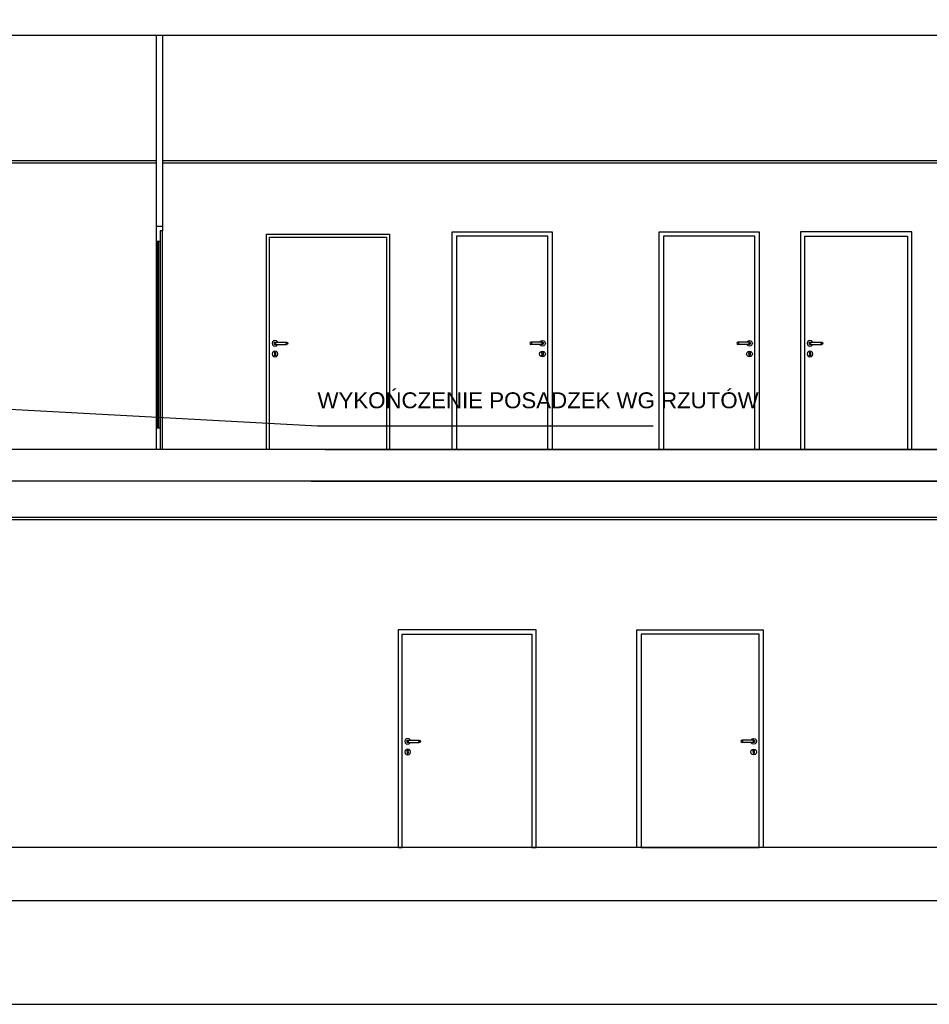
# Model space of a CAD drawing. Header units: millimetres. Extents: x -175445 to -20415, y -559200 to 231527.
# Tile 33 of 256: x -109384 to -100815, y -315450 to -306171. Entities that reach past the tile are written whole.
import ezdxf

# ---------------------------------------------------------------- set-up
doc = ezdxf.new("R2010")
doc.units = ezdxf.units.MM
doc.header["$MEASUREMENT"] = 0
for name, color, linetype in [('Etykieta', 7, 'Continuous'), ('Linia', 7, 'Continuous'), ('Polilinia', 7, 'Continuous'), ('Tekst', 7, 'Continuous'), ('Wymiary', 63, 'Continuous')]:
    doc.layers.add(name, color=color, linetype=linetype)
doc.styles.add('Arial', font='txt')
doc.dimstyles.new('GENERATED_STYLE__1', dxfattribs={"dimtxt": 150, "dimasz": 152, "dimexe": 0.18, "dimexo": 0, "dimgap": 0.09, "dimtad": 1, "dimtih": 1, "dimtoh": 1, "dimlfac": 0.1, "dimzin": 0, "dimdsep": 46, "dimtxsty": 'Arial', "dimblk": 'ARROWHEAD_11', "dimblk1": 'ARROWHEAD_11', "dimblk2": 'ARROWHEAD_11', "dimcen": 0.09, "dimclrd": 114, "dimclre": 114, "dimclrt": 114, "dimazin": 0, "dimtfac": 1, "dimtdec": 4, "dimtmove": 0, "dimatfit": 3, "dimfxl": 1, "dimtolj": 1, "dimtzin": 0, "dimarcsym": 0})
doc.dimstyles.new('GENERATED_STYLE__2', dxfattribs={"dimtxt": 150, "dimasz": 152, "dimexe": 0.18, "dimexo": 0, "dimgap": 0.09, "dimtad": 1, "dimlfac": 0.1, "dimzin": 0, "dimdsep": 46, "dimtxsty": 'Arial', "dimblk": 'ARROWHEAD_11', "dimblk1": 'ARROWHEAD_11', "dimblk2": 'ARROWHEAD_11', "dimcen": 0.09, "dimclrd": 114, "dimclre": 114, "dimclrt": 114, "dimazin": 0, "dimtfac": 1, "dimtdec": 4, "dimtmove": 0, "dimatfit": 3, "dimfxl": 1, "dimtolj": 1, "dimtzin": 0, "dimarcsym": 0})

# ---------------------------------------------------------------- blocks, each defined once
blk = doc.blocks.new('ARROWHEAD_11')
at = {"color": 0, "linetype": 'Continuous', "lineweight": 0}
blk.add_line((0, 0), (-1, 0), dxfattribs=at)
at = {"color": 0, "linetype": 'Continuous', "lineweight": 0, "const_width": 0.25, "flags": 128}
blk.add_lwpolyline([(-0.125, 0, 1), (0.125, 0, 1)], format="xyb", close=True, dxfattribs=at)
blk = doc.blocks.new('*D4111')
at = {"layer": 'Defpoints', "color": 0}
for p in [(-122391.3, -310521.2), (-106638.9, -310521.2), (-123079.4, -313971.2)]:
    blk.add_point(p, dxfattribs=at)
at = {"layer": 'Wymiary', "color": 114, "lineweight": -2}
for p, q in [((-106638.9, -310521.2), (-122391.5, -310521.2)), ((-122391.3, -310673.2), (-122391.3, -312048.9)), ((-122391.3, -313819.2), (-122391.3, -312671.2)), ((-123079.4, -313971.2), (-122391.2, -313971.2))]:
    blk.add_line(p, q, dxfattribs=at)
at = {"layer": 'Wymiary', "color": 114, "lineweight": -2, "xscale": 152, "yscale": 152, "zscale": 152}
for p, rotation in [((-122391.3, -310521.2), 90), ((-122391.3, -313971.2), 270)]:
    blk.add_blockref('ARROWHEAD_11', p, dxfattribs=dict(at, rotation=rotation))
at = {"layer": 'Wymiary', "color": 114, "lineweight": 13, "insert": (-122391.3, -312360.1), "char_height": 150, "attachment_point": 5, "rotation": 90, "style": 'Arial'}
blk.add_mtext('\\A1;345.00', dxfattribs=at)
blk = doc.blocks.new('*D4112')
at = {"layer": 'Defpoints', "color": 0}
for p in [(-122237.9, -310221.2), (-106507.1, -310221.2), (-106638.9, -310521.2)]:
    blk.add_point(p, dxfattribs=at)
at = {"layer": 'Wymiary', "color": 114, "lineweight": -2}
for p, q in [((-122237.9, -310069.2), (-122237.9, -309917.2)), ((-106507.1, -310221.2), (-122238.1, -310221.2)), ((-122237.9, -310521.2), (-122237.9, -310221.2)), ((-106638.9, -310521.2), (-122238.1, -310521.2)), ((-122237.9, -310673.2), (-122314.6, -310825.2))]:
    blk.add_line(p, q, dxfattribs=at)
at = {"layer": 'Wymiary', "color": 114, "lineweight": -2, "xscale": 152, "yscale": 152, "zscale": 152}
for p, rotation in [((-122237.9, -310221.2), 270), ((-122237.9, -310521.2), 90)]:
    blk.add_blockref('ARROWHEAD_11', p, dxfattribs=dict(at, rotation=rotation))
at = {"layer": 'Wymiary', "color": 114, "lineweight": 13, "insert": (-122314.6, -310902), "char_height": 150, "attachment_point": 5, "rotation": 90, "style": 'Arial'}
blk.add_mtext('\\A1;30.00', dxfattribs=at)
blk = doc.blocks.new('*D4113')
at = {"layer": 'Defpoints', "color": 0}
for p in [(-122391.3, -306321.2), (-99569, -306321.2), (-106507.1, -310221.2)]:
    blk.add_point(p, dxfattribs=at)
at = {"layer": 'Wymiary', "color": 114, "lineweight": -2}
for p, q in [((-99569, -306321.2), (-122391.5, -306321.2)), ((-122391.3, -306473.2), (-122391.3, -308073.9)), ((-122391.3, -310069.2), (-122391.3, -308696.2)), ((-106507.1, -310221.2), (-122391.5, -310221.2))]:
    blk.add_line(p, q, dxfattribs=at)
at = {"layer": 'Wymiary', "color": 114, "lineweight": -2, "xscale": 152, "yscale": 152, "zscale": 152}
for p, rotation in [((-122391.3, -306321.2), 90), ((-122391.3, -310221.2), 270)]:
    blk.add_blockref('ARROWHEAD_11', p, dxfattribs=dict(at, rotation=rotation))
at = {"layer": 'Wymiary', "color": 114, "lineweight": 13, "insert": (-122391.3, -308385.1), "char_height": 150, "attachment_point": 5, "rotation": 90, "style": 'Arial'}
blk.add_mtext('\\A1;390.00', dxfattribs=at)
blk = doc.blocks.new('*D4114')
at = {"layer": 'Defpoints', "color": 0}
for p in [(-122237.9, -306021.2), (-99569, -306021.2), (-99569, -306321.2)]:
    blk.add_point(p, dxfattribs=at)
at = {"layer": 'Wymiary', "color": 114, "lineweight": -2}
for p, q in [((-122237.9, -305869.2), (-122237.9, -305717.2)), ((-99569, -306021.2), (-122238.1, -306021.2)), ((-122237.9, -306321.2), (-122237.9, -306021.2)), ((-99569, -306321.2), (-122238.1, -306321.2)), ((-122237.9, -306473.2), (-122314.6, -306625.2))]:
    blk.add_line(p, q, dxfattribs=at)
at = {"layer": 'Wymiary', "color": 114, "lineweight": -2, "xscale": 152, "yscale": 152, "zscale": 152}
for p, rotation in [((-122237.9, -306021.2), 270), ((-122237.9, -306321.2), 90)]:
    blk.add_blockref('ARROWHEAD_11', p, dxfattribs=dict(at, rotation=rotation))
at = {"layer": 'Wymiary', "color": 114, "lineweight": 13, "insert": (-122314.6, -306702), "char_height": 150, "attachment_point": 5, "rotation": 90, "style": 'Arial'}
blk.add_mtext('\\A1;30.00', dxfattribs=at)
blk = doc.blocks.new('*D4123')
at = {"layer": 'Defpoints', "color": 0}
for p in [(-106638.9, -310521.2), (-69589.5, -310521.2), (-67624.2, -313971.2)]:
    blk.add_point(p, dxfattribs=at)
at = {"layer": 'Wymiary', "color": 114, "lineweight": -2}
for p, q in [((-106638.9, -310521.2), (-69589.4, -310521.2)), ((-69589.5, -310673.2), (-69589.5, -312048.9)), ((-69589.5, -313819.2), (-69589.5, -312671.2)), ((-67624.2, -313971.2), (-69589.7, -313971.2))]:
    blk.add_line(p, q, dxfattribs=at)
at = {"layer": 'Wymiary', "color": 114, "lineweight": -2, "xscale": 152, "yscale": 152, "zscale": 152}
for p, rotation in [((-69589.5, -310521.2), 90), ((-69589.5, -313971.2), 270)]:
    blk.add_blockref('ARROWHEAD_11', p, dxfattribs=dict(at, rotation=rotation))
at = {"layer": 'Wymiary', "color": 114, "lineweight": 13, "insert": (-69589.5, -312360.1), "char_height": 150, "attachment_point": 5, "rotation": 90, "style": 'Arial'}
blk.add_mtext('\\A1;345.00', dxfattribs=at)
blk = doc.blocks.new('*D4124')
at = {"layer": 'Defpoints', "color": 0}
for p in [(-106507.1, -310221.2), (-69436.1, -310221.2), (-106638.9, -310521.2)]:
    blk.add_point(p, dxfattribs=at)
at = {"layer": 'Wymiary', "color": 114, "lineweight": -2}
for p, q in [((-69436.1, -310069.2), (-69436.1, -309917.2)), ((-106507.1, -310221.2), (-69435.9, -310221.2)), ((-69436.1, -310521.2), (-69436.1, -310221.2)), ((-106638.9, -310521.2), (-69435.9, -310521.2)), ((-69436.1, -310673.2), (-69512.8, -310825.2))]:
    blk.add_line(p, q, dxfattribs=at)
at = {"layer": 'Wymiary', "color": 114, "lineweight": -2, "xscale": 152, "yscale": 152, "zscale": 152}
for p, rotation in [((-69436.1, -310221.2), 270), ((-69436.1, -310521.2), 90)]:
    blk.add_blockref('ARROWHEAD_11', p, dxfattribs=dict(at, rotation=rotation))
at = {"layer": 'Wymiary', "color": 114, "lineweight": 13, "insert": (-69512.8, -310902), "char_height": 150, "attachment_point": 5, "rotation": 90, "style": 'Arial'}
blk.add_mtext('\\A1;30.00', dxfattribs=at)
blk = doc.blocks.new('*D4125')
at = {"layer": 'Defpoints', "color": 0}
for p in [(-99569, -306321.2), (-69589.5, -306321.2), (-106507.1, -310221.2)]:
    blk.add_point(p, dxfattribs=at)
at = {"layer": 'Wymiary', "color": 114, "lineweight": -2}
for p, q in [((-99569, -306321.2), (-69589.4, -306321.2)), ((-69589.5, -306473.2), (-69589.5, -308073.9)), ((-69589.5, -310069.2), (-69589.5, -308696.2)), ((-106507.1, -310221.2), (-69589.4, -310221.2))]:
    blk.add_line(p, q, dxfattribs=at)
at = {"layer": 'Wymiary', "color": 114, "lineweight": -2, "xscale": 152, "yscale": 152, "zscale": 152}
for p, rotation in [((-69589.5, -306321.2), 90), ((-69589.5, -310221.2), 270)]:
    blk.add_blockref('ARROWHEAD_11', p, dxfattribs=dict(at, rotation=rotation))
at = {"layer": 'Wymiary', "color": 114, "lineweight": 13, "insert": (-69589.5, -308385.1), "char_height": 150, "attachment_point": 5, "rotation": 90, "style": 'Arial'}
blk.add_mtext('\\A1;390.00', dxfattribs=at)
blk = doc.blocks.new('*D4137')
at = {"layer": 'Defpoints', "color": 0}
for p in [(-106507.1, -310221.2), (-82338.9, -310221.2), (-82035.4, -310881.2)]:
    blk.add_point(p, dxfattribs=at)
at = {"layer": 'Wymiary', "color": 114, "lineweight": -2}
for p, q in [((-82338.9, -310069.2), (-82338.9, -309917.2)), ((-106507.1, -310221.2), (-82338.7, -310221.2)), ((-82338.9, -310221.2), (-82338.9, -310297.9)), ((-82338.9, -310881.2), (-82338.9, -310804.6)), ((-82035.4, -310881.2), (-82339.1, -310881.2)), ((-82338.9, -311033.2), (-82338.9, -311185.2))]:
    blk.add_line(p, q, dxfattribs=at)
at = {"layer": 'Wymiary', "color": 114, "lineweight": -2, "xscale": 152, "yscale": 152, "zscale": 152}
for p, rotation in [((-82338.9, -310221.2), 270), ((-82338.9, -310881.2), 90)]:
    blk.add_blockref('ARROWHEAD_11', p, dxfattribs=dict(at, rotation=rotation))
at = {"layer": 'Wymiary', "color": 114, "lineweight": 13, "insert": (-82338.9, -310551.2), "char_height": 150, "attachment_point": 5, "rotation": 90, "style": 'Arial'}
blk.add_mtext('\\A1;66.00', dxfattribs=at)
blk = doc.blocks.new('*D4138')
at = {"layer": 'Defpoints', "color": 0}
for p in [(-82338.9, -307521.2), (-81799.8, -307521.2), (-106507.1, -310221.2)]:
    blk.add_point(p, dxfattribs=at)
at = {"layer": 'Wymiary', "color": 114, "lineweight": -2}
for p, q in [((-81799.8, -307521.2), (-82339.1, -307521.2)), ((-82338.9, -307673.2), (-82338.9, -308558.8)), ((-82338.9, -310069.2), (-82338.9, -309183.7)), ((-106507.1, -310221.2), (-82338.7, -310221.2))]:
    blk.add_line(p, q, dxfattribs=at)
at = {"layer": 'Wymiary', "color": 114, "lineweight": -2, "xscale": 152, "yscale": 152, "zscale": 152}
for p, rotation in [((-82338.9, -307521.2), 90), ((-82338.9, -310221.2), 270)]:
    blk.add_blockref('ARROWHEAD_11', p, dxfattribs=dict(at, rotation=rotation))
at = {"layer": 'Wymiary', "color": 114, "lineweight": 13, "insert": (-82338.9, -308871.2), "char_height": 150, "attachment_point": 5, "rotation": 90, "style": 'Arial'}
blk.add_mtext('\\A1;270.00', dxfattribs=at)

msp = doc.modelspace()

# ---------------------------------------------------------------- linework, layer by layer
at = {"layer": 'Linia'}
for p, q in [((-108098.875, -306321.225), (-121338.875, -306321.225)), ((-108098.875, -306321.225), (-108098.875, -308121.225)), ((-108038.875, -306321.225), (-108038.875, -308121.225)), ((-89368.87, -306321.225), (-108038.875, -306321.225)), ((-108038.875, -308121.225), (-108098.875, -308121.225)), ((-108038.875, -308121.225), (-108038.875, -308161.225)), ((-108058.875, -308161.225), (-108058.875, -308261.225)), ((-108038.875, -308161.225), (-108058.875, -308161.225)), ((-108038.875, -310221.225), (-108038.875, -308161.225)), ((-107058.87, -310221.225), (-107058.87, -308191.225)), ((-107058.87, -308191.225), (-105898.87, -308191.225)), ((-107028.87, -310221.225), (-107028.87, -308221.225)), ((-107028.87, -308221.225), (-105928.87, -308221.225)), ((-105928.87, -308221.225), (-105928.87, -310221.225)), ((-105898.87, -308191.225), (-105898.87, -310221.225)), ((-105308.87, -308211.225), (-105308.87, -308171.225)), ((-105308.87, -308171.225), (-104368.87, -308171.225)), ((-105308.87, -310221.225), (-105308.87, -308211.225)), ((-105268.87, -308211.225), (-105268.87, -310221.225)), ((-104408.87, -308211.225), (-105268.87, -308211.225)), ((-104408.87, -310221.225), (-104408.87, -308211.225)), ((-104368.87, -308171.225), (-104368.87, -308211.225)), ((-104368.87, -308211.225), (-104368.87, -310221.225)), ((-103358.87, -308211.225), (-103358.87, -308171.225)), ((-103358.87, -308171.225), (-102418.87, -308171.225)), ((-103358.87, -310221.225), (-103358.87, -308211.225)), ((-103318.87, -308211.225), (-103318.87, -310221.225)), ((-102458.87, -308211.225), (-103318.87, -308211.225)), ((-102458.87, -310221.225), (-102458.87, -308211.225)), ((-102418.87, -308171.225), (-102418.87, -308211.225)), ((-102418.87, -308211.225), (-102418.87, -310221.225)), ((-102028.87, -308171.225), (-102028.87, -308211.225)), ((-100978.87, -308171.225), (-102028.87, -308171.225)), ((-102028.87, -308211.225), (-102028.87, -310221.225)), ((-101988.87, -310221.225), (-101988.87, -308211.225)), ((-101988.87, -308211.225), (-101018.87, -308211.225)), ((-101018.87, -308211.225), (-101018.87, -310221.225)), ((-100978.87, -308211.225), (-100978.87, -308171.225)), ((-100978.87, -310221.225), (-100978.87, -308211.225)), ((-108098.875, -308261.225), (-108098.875, -310021.225)), ((-108058.875, -308261.225), (-108098.875, -308261.225)), ((-108084.875, -308261.225), (-108084.875, -310021.225)), ((-108072.875, -310021.225), (-108072.875, -308261.225)), ((-108058.875, -308261.225), (-108058.875, -310021.225)), ((-107002.253, -309207.725), (-107005.87, -309221.225)), ((-107005.87, -309221.225), (-107002.253, -309234.725)), ((-106992.37, -309197.843), (-107002.253, -309207.725)), ((-107002.253, -309234.725), (-106992.37, -309244.608)), ((-106978.87, -309194.225), (-106992.37, -309197.843)), ((-106992.37, -309244.608), (-106978.87, -309248.225)), ((-106985.941, -309214.154), (-106988.87, -309221.225)), ((-106988.87, -309221.225), (-106985.941, -309228.297)), ((-106984.389, -309214.154), (-106987.148, -309221.225)), ((-106987.148, -309221.225), (-106984.389, -309228.297)), ((-106978.87, -309211.225), (-106985.941, -309214.154)), ((-106985.941, -309228.297), (-106978.87, -309231.225)), ((-106979.575, -309214.154), (-106981.687, -309221.225)), ((-106981.687, -309221.225), (-106979.575, -309228.297)), ((-106965.37, -309197.843), (-106978.87, -309194.225)), ((-106978.87, -309211.225), (-106977.728, -309211.225)), ((-106978.87, -309231.225), (-106977.728, -309231.225)), ((-106978.87, -309248.225), (-106965.37, -309244.608)), ((-106977.728, -309211.225), (-106974.477, -309211.225)), ((-106977.728, -309231.225), (-106974.477, -309231.225)), ((-106974.477, -309211.225), (-106969.611, -309211.225)), ((-106974.477, -309231.225), (-106969.611, -309231.225)), ((-106972.37, -309214.154), (-106973.512, -309221.225)), ((-106973.512, -309221.225), (-106972.37, -309228.297)), ((-106969.611, -309211.225), (-106963.87, -309211.225)), ((-106969.611, -309231.225), (-106963.87, -309231.225)), ((-106955.488, -309207.725), (-106965.37, -309197.843)), ((-106965.37, -309244.608), (-106955.488, -309234.725)), ((-106963.87, -309211.225), (-106883.87, -309211.225)), ((-106963.87, -309231.225), (-106883.87, -309231.225)), ((-106954.55, -309211.225), (-106955.488, -309207.725)), ((-106955.488, -309234.725), (-106954.55, -309231.225)), ((-106883.87, -309211.225), (-106878.13, -309211.225)), ((-106883.87, -309231.225), (-106878.13, -309231.225)), ((-106878.13, -309211.225), (-106873.264, -309211.225)), ((-106878.13, -309231.225), (-106873.264, -309231.225)), ((-106875.371, -309214.154), (-106874.228, -309221.225)), ((-106874.228, -309221.225), (-106875.371, -309228.297)), ((-106873.264, -309211.225), (-106870.012, -309211.225)), ((-106873.264, -309231.225), (-106870.012, -309231.225)), ((-106870.012, -309211.225), (-106868.87, -309211.225)), ((-106870.012, -309231.225), (-106868.87, -309231.225)), ((-106868.87, -309211.225), (-106861.799, -309214.154)), ((-106861.799, -309228.297), (-106868.87, -309231.225)), ((-106868.166, -309214.154), (-106866.054, -309221.225)), ((-106866.054, -309221.225), (-106868.166, -309228.297)), ((-106863.351, -309214.154), (-106860.592, -309221.225)), ((-106860.592, -309221.225), (-106863.351, -309228.297)), ((-106861.799, -309214.154), (-106858.87, -309221.225)), ((-106858.87, -309221.225), (-106861.799, -309228.297)), ((-104575.941, -309214.154), (-104578.87, -309221.225)), ((-104578.87, -309221.225), (-104575.941, -309228.297)), ((-104574.389, -309214.154), (-104577.148, -309221.225)), ((-104577.148, -309221.225), (-104574.389, -309228.297)), ((-104568.87, -309211.225), (-104575.941, -309214.154)), ((-104575.941, -309228.297), (-104568.87, -309231.225)), ((-104569.575, -309214.154), (-104571.687, -309221.225)), ((-104571.687, -309221.225), (-104569.575, -309228.297)), ((-104567.728, -309211.225), (-104568.87, -309211.225)), ((-104567.728, -309231.225), (-104568.87, -309231.225)), ((-104564.477, -309211.225), (-104567.728, -309211.225)), ((-104564.477, -309231.225), (-104567.728, -309231.225)), ((-104559.611, -309211.225), (-104564.477, -309211.225)), ((-104559.611, -309231.225), (-104564.477, -309231.225)), ((-104562.37, -309214.154), (-104563.512, -309221.225)), ((-104563.512, -309221.225), (-104562.37, -309228.297)), ((-104553.87, -309211.225), (-104559.611, -309211.225)), ((-104553.87, -309231.225), (-104559.611, -309231.225)), ((-104473.87, -309211.225), (-104553.87, -309211.225)), ((-104473.87, -309231.225), (-104553.87, -309231.225)), ((-104483.191, -309211.225), (-104482.253, -309207.725)), ((-104482.253, -309234.725), (-104483.191, -309231.225)), ((-104482.253, -309207.725), (-104472.37, -309197.843)), ((-104472.37, -309244.608), (-104482.253, -309234.725)), ((-104468.13, -309211.225), (-104473.87, -309211.225)), ((-104468.13, -309231.225), (-104473.87, -309231.225)), ((-104472.37, -309197.843), (-104458.87, -309194.225)), ((-104458.87, -309248.225), (-104472.37, -309244.608)), ((-104463.264, -309211.225), (-104468.13, -309211.225)), ((-104463.264, -309231.225), (-104468.13, -309231.225)), ((-104465.371, -309214.154), (-104464.228, -309221.225)), ((-104464.228, -309221.225), (-104465.371, -309228.297)), ((-104460.012, -309211.225), (-104463.264, -309211.225)), ((-104460.012, -309231.225), (-104463.264, -309231.225)), ((-104458.87, -309211.225), (-104460.012, -309211.225)), ((-104458.87, -309231.225), (-104460.012, -309231.225)), ((-104458.87, -309194.225), (-104445.37, -309197.843)), ((-104458.87, -309211.225), (-104451.799, -309214.154)), ((-104451.799, -309228.297), (-104458.87, -309231.225)), ((-104445.37, -309244.608), (-104458.87, -309248.225)), ((-104458.166, -309214.154), (-104456.054, -309221.225)), ((-104456.054, -309221.225), (-104458.166, -309228.297)), ((-104453.351, -309214.154), (-104450.592, -309221.225)), ((-104450.592, -309221.225), (-104453.351, -309228.297)), ((-104451.799, -309214.154), (-104448.87, -309221.225)), ((-104448.87, -309221.225), (-104451.799, -309228.297)), ((-104445.37, -309197.843), (-104435.488, -309207.725)), ((-104435.488, -309234.725), (-104445.37, -309244.608)), ((-104435.488, -309207.725), (-104431.87, -309221.225)), ((-104431.87, -309221.225), (-104435.488, -309234.725)), ((-102625.941, -309214.154), (-102628.87, -309221.225)), ((-102628.87, -309221.225), (-102625.941, -309228.297)), ((-102624.389, -309214.154), (-102627.148, -309221.225)), ((-102627.148, -309221.225), (-102624.389, -309228.297)), ((-102618.87, -309211.225), (-102625.941, -309214.154)), ((-102625.941, -309228.297), (-102618.87, -309231.225)), ((-102619.575, -309214.154), (-102621.687, -309221.225)), ((-102621.687, -309221.225), (-102619.575, -309228.297)), ((-102617.728, -309211.225), (-102618.87, -309211.225)), ((-102617.728, -309231.225), (-102618.87, -309231.225)), ((-102614.477, -309211.225), (-102617.728, -309211.225)), ((-102614.477, -309231.225), (-102617.728, -309231.225)), ((-102609.611, -309211.225), (-102614.477, -309211.225)), ((-102609.611, -309231.225), (-102614.477, -309231.225)), ((-102612.37, -309214.154), (-102613.512, -309221.225)), ((-102613.512, -309221.225), (-102612.37, -309228.297)), ((-102603.87, -309211.225), (-102609.611, -309211.225)), ((-102603.87, -309231.225), (-102609.611, -309231.225)), ((-102523.87, -309211.225), (-102603.87, -309211.225)), ((-102523.87, -309231.225), (-102603.87, -309231.225)), ((-102533.191, -309211.225), (-102532.253, -309207.725)), ((-102532.253, -309234.725), (-102533.191, -309231.225)), ((-102532.253, -309207.725), (-102522.37, -309197.843)), ((-102522.37, -309244.608), (-102532.253, -309234.725)), ((-102518.13, -309211.225), (-102523.87, -309211.225)), ((-102518.13, -309231.225), (-102523.87, -309231.225)), ((-102522.37, -309197.843), (-102508.87, -309194.225)), ((-102508.87, -309248.225), (-102522.37, -309244.608)), ((-102513.264, -309211.225), (-102518.13, -309211.225)), ((-102513.264, -309231.225), (-102518.13, -309231.225)), ((-102515.371, -309214.154), (-102514.228, -309221.225)), ((-102514.228, -309221.225), (-102515.371, -309228.297)), ((-102510.012, -309211.225), (-102513.264, -309211.225)), ((-102510.012, -309231.225), (-102513.264, -309231.225)), ((-102508.87, -309211.225), (-102510.012, -309211.225)), ((-102508.87, -309231.225), (-102510.012, -309231.225)), ((-102508.87, -309194.225), (-102495.37, -309197.843)), ((-102508.87, -309211.225), (-102501.799, -309214.154)), ((-102501.799, -309228.297), (-102508.87, -309231.225)), ((-102495.37, -309244.608), (-102508.87, -309248.225)), ((-102508.166, -309214.154), (-102506.054, -309221.225)), ((-102506.054, -309221.225), (-102508.166, -309228.297)), ((-102503.351, -309214.154), (-102500.592, -309221.225)), ((-102500.592, -309221.225), (-102503.351, -309228.297)), ((-102501.799, -309214.154), (-102498.87, -309221.225)), ((-102498.87, -309221.225), (-102501.799, -309228.297)), ((-102495.37, -309197.843), (-102485.488, -309207.725)), ((-102485.488, -309234.725), (-102495.37, -309244.608)), ((-102485.488, -309207.725), (-102481.87, -309221.225)), ((-102481.87, -309221.225), (-102485.488, -309234.725)), ((-101962.253, -309207.725), (-101965.87, -309221.225)), ((-101965.87, -309221.225), (-101962.253, -309234.725)), ((-101952.37, -309197.843), (-101962.253, -309207.725)), ((-101962.253, -309234.725), (-101952.37, -309244.608)), ((-101938.87, -309194.225), (-101952.37, -309197.843)), ((-101952.37, -309244.608), (-101938.87, -309248.225)), ((-101945.941, -309214.154), (-101948.87, -309221.225)), ((-101948.87, -309221.225), (-101945.941, -309228.297)), ((-101944.389, -309214.154), (-101947.148, -309221.225)), ((-101947.148, -309221.225), (-101944.389, -309228.297)), ((-101938.87, -309211.225), (-101945.941, -309214.154)), ((-101945.941, -309228.297), (-101938.87, -309231.225)), ((-101939.575, -309214.154), (-101941.687, -309221.225)), ((-101941.687, -309221.225), (-101939.575, -309228.297)), ((-101925.37, -309197.843), (-101938.87, -309194.225)), ((-101938.87, -309211.225), (-101937.728, -309211.225)), ((-101938.87, -309231.225), (-101937.728, -309231.225)), ((-101938.87, -309248.225), (-101925.37, -309244.608)), ((-101937.728, -309211.225), (-101934.477, -309211.225)), ((-101937.728, -309231.225), (-101934.477, -309231.225)), ((-101934.477, -309211.225), (-101929.611, -309211.225)), ((-101934.477, -309231.225), (-101929.611, -309231.225)), ((-101932.37, -309214.154), (-101933.512, -309221.225)), ((-101933.512, -309221.225), (-101932.37, -309228.297)), ((-101929.611, -309211.225), (-101923.87, -309211.225)), ((-101929.611, -309231.225), (-101923.87, -309231.225)), ((-101915.488, -309207.725), (-101925.37, -309197.843)), ((-101925.37, -309244.608), (-101915.488, -309234.725)), ((-101923.87, -309211.225), (-101843.87, -309211.225)), ((-101923.87, -309231.225), (-101843.87, -309231.225)), ((-101914.55, -309211.225), (-101915.488, -309207.725)), ((-101915.488, -309234.725), (-101914.55, -309231.225)), ((-101843.87, -309211.225), (-101838.13, -309211.225)), ((-101843.87, -309231.225), (-101838.13, -309231.225)), ((-101838.13, -309211.225), (-101833.264, -309211.225)), ((-101838.13, -309231.225), (-101833.264, -309231.225)), ((-101835.371, -309214.154), (-101834.228, -309221.225)), ((-101834.228, -309221.225), (-101835.371, -309228.297)), ((-101833.264, -309211.225), (-101830.012, -309211.225)), ((-101833.264, -309231.225), (-101830.012, -309231.225)), ((-101830.012, -309211.225), (-101828.87, -309211.225)), ((-101830.012, -309231.225), (-101828.87, -309231.225)), ((-101828.87, -309211.225), (-101821.799, -309214.154)), ((-101821.799, -309228.297), (-101828.87, -309231.225)), ((-101828.166, -309214.154), (-101826.054, -309221.225)), ((-101826.054, -309221.225), (-101828.166, -309228.297)), ((-101823.351, -309214.154), (-101820.592, -309221.225)), ((-101820.592, -309221.225), (-101823.351, -309228.297)), ((-101821.799, -309214.154), (-101818.87, -309221.225)), ((-101818.87, -309221.225), (-101821.799, -309228.297)), ((-107002.253, -309307.725), (-107005.87, -309321.225)), ((-107005.87, -309321.225), (-107002.253, -309334.725)), ((-106992.37, -309297.843), (-107002.253, -309307.725)), ((-107002.253, -309334.725), (-106992.37, -309344.608)), ((-106978.87, -309294.225), (-106992.37, -309297.843)), ((-106986.338, -309311.533), (-106985.591, -309309.586)), ((-106986.338, -309311.533), (-106983.87, -309316.825)), ((-106984.245, -309306.082), (-106985.591, -309309.586)), ((-106978.87, -309303.8), (-106984.245, -309306.082)), ((-106983.87, -309318.339), (-106983.87, -309316.825)), ((-106983.87, -309318.339), (-106983.87, -309321.225)), ((-106983.87, -309321.225), (-106983.87, -309324.112)), ((-106983.87, -309324.112), (-106983.87, -309329.886)), ((-106983.87, -309329.886), (-106983.87, -309333.725)), ((-106982.406, -309337.261), (-106983.87, -309333.725)), ((-106978.87, -309338.725), (-106982.406, -309337.261)), ((-106965.37, -309297.843), (-106978.87, -309294.225)), ((-106973.495, -309306.082), (-106978.87, -309303.8)), ((-106975.335, -309337.261), (-106978.87, -309338.725)), ((-106973.87, -309333.725), (-106975.335, -309337.261)), ((-106973.87, -309316.825), (-106971.402, -309311.533)), ((-106973.87, -309316.825), (-106973.87, -309318.339)), ((-106973.87, -309318.339), (-106973.87, -309321.225)), ((-106973.87, -309321.225), (-106973.87, -309324.112)), ((-106973.87, -309324.112), (-106973.87, -309329.886)), ((-106973.87, -309329.886), (-106973.87, -309333.725)), ((-106973.495, -309306.082), (-106972.15, -309309.586)), ((-106971.402, -309311.533), (-106972.15, -309309.586)), ((-106955.488, -309307.725), (-106965.37, -309297.843)), ((-106965.37, -309344.608), (-106955.488, -309334.725)), ((-106951.87, -309321.225), (-106955.488, -309307.725)), ((-106955.488, -309334.725), (-106951.87, -309321.225)), ((-104485.87, -309321.225), (-104482.253, -309307.725)), ((-104482.253, -309334.725), (-104485.87, -309321.225)), ((-104482.253, -309307.725), (-104472.37, -309297.843)), ((-104472.37, -309344.608), (-104482.253, -309334.725)), ((-104472.37, -309297.843), (-104458.87, -309294.225)), ((-104466.338, -309311.533), (-104465.591, -309309.586)), ((-104463.87, -309316.825), (-104466.338, -309311.533)), ((-104464.245, -309306.082), (-104465.591, -309309.586)), ((-104464.245, -309306.082), (-104458.87, -309303.8)), ((-104463.87, -309316.825), (-104463.87, -309318.339)), ((-104463.87, -309318.339), (-104463.87, -309321.225)), ((-104463.87, -309321.225), (-104463.87, -309324.112)), ((-104463.87, -309324.112), (-104463.87, -309329.886)), ((-104463.87, -309329.886), (-104463.87, -309333.725)), ((-104463.87, -309333.725), (-104462.406, -309337.261)), ((-104462.406, -309337.261), (-104458.87, -309338.725)), ((-104458.87, -309294.225), (-104445.37, -309297.843)), ((-104458.87, -309303.8), (-104453.495, -309306.082)), ((-104458.87, -309338.725), (-104455.335, -309337.261)), ((-104455.335, -309337.261), (-104453.87, -309333.725)), ((-104451.402, -309311.533), (-104453.87, -309316.825)), ((-104453.87, -309318.339), (-104453.87, -309316.825)), ((-104453.87, -309318.339), (-104453.87, -309321.225)), ((-104453.87, -309321.225), (-104453.87, -309324.112)), ((-104453.87, -309324.112), (-104453.87, -309329.886)), ((-104453.87, -309329.886), (-104453.87, -309333.725)), ((-104453.495, -309306.082), (-104452.15, -309309.586)), ((-104451.402, -309311.533), (-104452.15, -309309.586)), ((-104445.37, -309297.843), (-104435.488, -309307.725)), ((-104435.488, -309334.725), (-104445.37, -309344.608)), ((-104435.488, -309307.725), (-104431.87, -309321.225)), ((-104431.87, -309321.225), (-104435.488, -309334.725)), ((-102535.87, -309321.225), (-102532.253, -309307.725)), ((-102532.253, -309334.725), (-102535.87, -309321.225)), ((-102532.253, -309307.725), (-102522.37, -309297.843)), ((-102522.37, -309344.608), (-102532.253, -309334.725)), ((-102522.37, -309297.843), (-102508.87, -309294.225)), ((-102516.338, -309311.533), (-102515.591, -309309.586)), ((-102513.87, -309316.825), (-102516.338, -309311.533)), ((-102514.245, -309306.082), (-102515.591, -309309.586)), ((-102514.245, -309306.082), (-102508.87, -309303.8)), ((-102513.87, -309316.825), (-102513.87, -309318.339)), ((-102513.87, -309318.339), (-102513.87, -309321.225)), ((-102513.87, -309321.225), (-102513.87, -309324.112)), ((-102513.87, -309324.112), (-102513.87, -309329.886)), ((-102513.87, -309329.886), (-102513.87, -309333.725)), ((-102513.87, -309333.725), (-102512.406, -309337.261)), ((-102512.406, -309337.261), (-102508.87, -309338.725)), ((-102508.87, -309294.225), (-102495.37, -309297.843)), ((-102508.87, -309303.8), (-102503.495, -309306.082)), ((-102508.87, -309338.725), (-102505.335, -309337.261)), ((-102505.335, -309337.261), (-102503.87, -309333.725)), ((-102501.402, -309311.533), (-102503.87, -309316.825)), ((-102503.87, -309318.339), (-102503.87, -309316.825)), ((-102503.87, -309318.339), (-102503.87, -309321.225)), ((-102503.87, -309321.225), (-102503.87, -309324.112)), ((-102503.87, -309324.112), (-102503.87, -309329.886)), ((-102503.87, -309329.886), (-102503.87, -309333.725)), ((-102503.495, -309306.082), (-102502.15, -309309.586)), ((-102501.402, -309311.533), (-102502.15, -309309.586)), ((-102495.37, -309297.843), (-102485.488, -309307.725)), ((-102485.488, -309334.725), (-102495.37, -309344.608)), ((-102485.488, -309307.725), (-102481.87, -309321.225)), ((-102481.87, -309321.225), (-102485.488, -309334.725)), ((-101962.253, -309307.725), (-101965.87, -309321.225)), ((-101965.87, -309321.225), (-101962.253, -309334.725)), ((-101952.37, -309297.843), (-101962.253, -309307.725)), ((-101962.253, -309334.725), (-101952.37, -309344.608)), ((-101938.87, -309294.225), (-101952.37, -309297.843)), ((-101946.338, -309311.533), (-101945.591, -309309.586)), ((-101946.338, -309311.533), (-101943.87, -309316.825)), ((-101944.245, -309306.082), (-101945.591, -309309.586)), ((-101938.87, -309303.8), (-101944.245, -309306.082)), ((-101943.87, -309318.339), (-101943.87, -309316.825)), ((-101943.87, -309318.339), (-101943.87, -309321.225)), ((-101943.87, -309321.225), (-101943.87, -309324.112)), ((-101943.87, -309324.112), (-101943.87, -309329.886)), ((-101943.87, -309329.886), (-101943.87, -309333.725)), ((-101942.406, -309337.261), (-101943.87, -309333.725)), ((-101938.87, -309338.725), (-101942.406, -309337.261)), ((-101925.37, -309297.843), (-101938.87, -309294.225)), ((-101933.495, -309306.082), (-101938.87, -309303.8)), ((-101935.335, -309337.261), (-101938.87, -309338.725)), ((-101933.87, -309333.725), (-101935.335, -309337.261)), ((-101933.87, -309316.825), (-101931.402, -309311.533)), ((-101933.87, -309316.825), (-101933.87, -309318.339)), ((-101933.87, -309318.339), (-101933.87, -309321.225)), ((-101933.87, -309321.225), (-101933.87, -309324.112)), ((-101933.87, -309324.112), (-101933.87, -309329.886)), ((-101933.87, -309329.886), (-101933.87, -309333.725)), ((-101933.495, -309306.082), (-101932.15, -309309.586)), ((-101931.402, -309311.533), (-101932.15, -309309.586)), ((-101915.488, -309307.725), (-101925.37, -309297.843)), ((-101925.37, -309344.608), (-101915.488, -309334.725)), ((-101911.87, -309321.225), (-101915.488, -309307.725)), ((-101915.488, -309334.725), (-101911.87, -309321.225)), ((-106992.37, -309344.608), (-106978.87, -309348.225)), ((-106978.87, -309348.225), (-106965.37, -309344.608)), ((-104458.87, -309348.225), (-104472.37, -309344.608)), ((-104445.37, -309344.608), (-104458.87, -309348.225)), ((-102508.87, -309348.225), (-102522.37, -309344.608)), ((-102495.37, -309344.608), (-102508.87, -309348.225)), ((-101952.37, -309344.608), (-101938.87, -309348.225)), ((-101938.87, -309348.225), (-101925.37, -309344.608)), ((-108098.875, -310021.225), (-108098.875, -310221.225)), ((-108058.875, -310021.225), (-108098.875, -310021.225)), ((-108058.875, -310021.225), (-108058.875, -310221.225)), ((-108098.875, -310221.225), (-121338.875, -310221.225)), ((-108058.875, -310221.225), (-108098.875, -310221.225)), ((-89288.87, -310221.225), (-108058.875, -310221.225)), ((-82019.173, -310521.225), (-118369.173, -310521.225)), ((-105819.173, -311921.225), (-105819.173, -311961.225)), ((-104519.173, -311921.225), (-105819.173, -311921.225)), ((-104519.173, -311961.225), (-104519.173, -311921.225)), ((-103569.173, -311961.225), (-103569.173, -311921.225)), ((-103569.173, -311921.225), (-102379.173, -311921.225)), ((-102379.173, -311921.225), (-102379.173, -311961.225)), ((-105819.173, -311961.225), (-105819.173, -313971.225)), ((-105779.173, -313971.225), (-105779.173, -311961.225)), ((-105779.173, -311961.225), (-104559.173, -311961.225)), ((-104559.173, -311961.225), (-104559.173, -313971.225)), ((-104519.173, -313971.225), (-104519.173, -311961.225)), ((-103569.173, -313971.225), (-103569.173, -311961.225)), ((-103529.173, -311961.225), (-103529.173, -313971.225)), ((-102419.173, -311961.225), (-103529.173, -311961.225)), ((-102419.173, -313971.225), (-102419.173, -311961.225)), ((-102379.173, -311961.225), (-102379.173, -313971.225)), ((-105752.555, -312957.725), (-105756.173, -312971.225)), ((-105742.673, -312947.843), (-105752.555, -312957.725)), ((-105729.173, -312944.225), (-105742.673, -312947.843)), ((-105715.673, -312947.843), (-105729.173, -312944.225)), ((-105705.79, -312957.725), (-105715.673, -312947.843)), ((-105704.852, -312961.225), (-105705.79, -312957.725)), ((-102493.493, -312961.225), (-102492.555, -312957.725)), ((-102492.555, -312957.725), (-102482.673, -312947.843)), ((-102482.673, -312947.843), (-102469.173, -312944.225)), ((-102469.173, -312944.225), (-102455.673, -312947.843)), ((-102455.673, -312947.843), (-102445.79, -312957.725)), ((-102445.79, -312957.725), (-102442.173, -312971.225)), ((-105756.173, -312971.225), (-105752.555, -312984.725)), ((-105752.555, -312984.725), (-105742.673, -312994.608)), ((-105742.673, -313047.843), (-105752.555, -313057.725)), ((-105742.673, -312994.608), (-105729.173, -312998.225)), ((-105729.173, -313044.225), (-105742.673, -313047.843)), ((-105736.244, -312964.154), (-105739.173, -312971.225)), ((-105739.173, -312971.225), (-105736.244, -312978.297)), ((-105734.692, -312964.154), (-105737.451, -312971.225)), ((-105737.451, -312971.225), (-105734.692, -312978.297)), ((-105729.173, -312961.225), (-105736.244, -312964.154)), ((-105736.244, -312978.297), (-105729.173, -312981.225)), ((-105729.877, -312964.154), (-105731.989, -312971.225)), ((-105731.989, -312971.225), (-105729.877, -312978.297)), ((-105729.173, -312961.225), (-105728.031, -312961.225)), ((-105729.173, -312981.225), (-105728.031, -312981.225)), ((-105729.173, -312998.225), (-105715.673, -312994.608)), ((-105715.673, -313047.843), (-105729.173, -313044.225)), ((-105728.031, -312961.225), (-105724.779, -312961.225)), ((-105728.031, -312981.225), (-105724.779, -312981.225)), ((-105724.779, -312961.225), (-105719.913, -312961.225)), ((-105724.779, -312981.225), (-105719.913, -312981.225)), ((-105722.672, -312964.154), (-105723.815, -312971.225)), ((-105723.815, -312971.225), (-105722.672, -312978.297)), ((-105719.913, -312961.225), (-105714.173, -312961.225)), ((-105719.913, -312981.225), (-105714.173, -312981.225)), ((-105715.673, -312994.608), (-105705.79, -312984.725)), ((-105705.79, -313057.725), (-105715.673, -313047.843)), ((-105714.173, -312961.225), (-105634.173, -312961.225)), ((-105714.173, -312981.225), (-105634.173, -312981.225)), ((-105705.79, -312984.725), (-105704.852, -312981.225)), ((-105634.173, -312961.225), (-105628.432, -312961.225)), ((-105634.173, -312981.225), (-105628.432, -312981.225)), ((-105628.432, -312961.225), (-105623.566, -312961.225)), ((-105628.432, -312981.225), (-105623.566, -312981.225)), ((-105625.673, -312964.154), (-105624.531, -312971.225)), ((-105624.531, -312971.225), (-105625.673, -312978.297)), ((-105623.566, -312961.225), (-105620.314, -312961.225)), ((-105623.566, -312981.225), (-105620.314, -312981.225)), ((-105620.314, -312961.225), (-105619.173, -312961.225)), ((-105620.314, -312981.225), (-105619.173, -312981.225)), ((-105619.173, -312961.225), (-105612.102, -312964.154)), ((-105612.102, -312978.297), (-105619.173, -312981.225)), ((-105618.468, -312964.154), (-105616.356, -312971.225)), ((-105616.356, -312971.225), (-105618.468, -312978.297)), ((-105613.654, -312964.154), (-105610.895, -312971.225)), ((-105610.895, -312971.225), (-105613.654, -312978.297)), ((-105612.102, -312964.154), (-105609.173, -312971.225)), ((-105609.173, -312971.225), (-105612.102, -312978.297)), ((-102586.244, -312964.154), (-102589.173, -312971.225)), ((-102589.173, -312971.225), (-102586.244, -312978.297)), ((-102584.692, -312964.154), (-102587.451, -312971.225)), ((-102587.451, -312971.225), (-102584.692, -312978.297)), ((-102579.173, -312961.225), (-102586.244, -312964.154)), ((-102586.244, -312978.297), (-102579.173, -312981.225)), ((-102579.877, -312964.154), (-102581.989, -312971.225)), ((-102581.989, -312971.225), (-102579.877, -312978.297)), ((-102578.031, -312961.225), (-102579.173, -312961.225)), ((-102578.031, -312981.225), (-102579.173, -312981.225)), ((-102574.779, -312961.225), (-102578.031, -312961.225)), ((-102574.779, -312981.225), (-102578.031, -312981.225)), ((-102569.913, -312961.225), (-102574.779, -312961.225)), ((-102569.913, -312981.225), (-102574.779, -312981.225)), ((-102572.672, -312964.154), (-102573.815, -312971.225)), ((-102573.815, -312971.225), (-102572.672, -312978.297)), ((-102564.173, -312961.225), (-102569.913, -312961.225)), ((-102564.173, -312981.225), (-102569.913, -312981.225)), ((-102484.173, -312961.225), (-102564.173, -312961.225)), ((-102484.173, -312981.225), (-102564.173, -312981.225)), ((-102492.555, -312984.725), (-102493.493, -312981.225)), ((-102482.673, -312994.608), (-102492.555, -312984.725)), ((-102492.555, -313057.725), (-102482.673, -313047.843)), ((-102478.432, -312961.225), (-102484.173, -312961.225)), ((-102478.432, -312981.225), (-102484.173, -312981.225)), ((-102469.173, -312998.225), (-102482.673, -312994.608)), ((-102482.673, -313047.843), (-102469.173, -313044.225)), ((-102473.566, -312961.225), (-102478.432, -312961.225)), ((-102473.566, -312981.225), (-102478.432, -312981.225)), ((-102475.673, -312964.154), (-102474.531, -312971.225)), ((-102474.531, -312971.225), (-102475.673, -312978.297)), ((-102470.314, -312961.225), (-102473.566, -312961.225)), ((-102470.314, -312981.225), (-102473.566, -312981.225)), ((-102469.173, -312961.225), (-102470.314, -312961.225)), ((-102469.173, -312981.225), (-102470.314, -312981.225)), ((-102469.173, -312961.225), (-102462.102, -312964.154)), ((-102462.102, -312978.297), (-102469.173, -312981.225)), ((-102455.673, -312994.608), (-102469.173, -312998.225)), ((-102469.173, -313044.225), (-102455.673, -313047.843)), ((-102468.468, -312964.154), (-102466.356, -312971.225)), ((-102466.356, -312971.225), (-102468.468, -312978.297)), ((-102463.654, -312964.154), (-102460.895, -312971.225)), ((-102460.895, -312971.225), (-102463.654, -312978.297)), ((-102462.102, -312964.154), (-102459.173, -312971.225)), ((-102459.173, -312971.225), (-102462.102, -312978.297)), ((-102445.79, -312984.725), (-102455.673, -312994.608)), ((-102455.673, -313047.843), (-102445.79, -313057.725)), ((-102442.173, -312971.225), (-102445.79, -312984.725)), ((-105752.555, -313057.725), (-105756.173, -313071.225)), ((-105756.173, -313071.225), (-105752.555, -313084.725)), ((-105752.555, -313084.725), (-105742.673, -313094.608)), ((-105742.673, -313094.608), (-105729.173, -313098.225)), ((-105736.64, -313061.533), (-105735.893, -313059.586)), ((-105734.173, -313066.825), (-105736.64, -313061.533)), ((-105735.893, -313059.586), (-105734.548, -313056.082)), ((-105734.548, -313056.082), (-105729.173, -313053.8)), ((-105734.173, -313066.825), (-105734.173, -313068.339)), ((-105734.173, -313068.339), (-105734.173, -313071.225)), ((-105734.173, -313071.225), (-105734.173, -313074.112)), ((-105734.173, -313074.112), (-105734.173, -313079.886)), ((-105734.173, -313079.886), (-105734.173, -313083.725)), ((-105734.173, -313083.725), (-105732.708, -313087.261)), ((-105732.708, -313087.261), (-105729.173, -313088.725)), ((-105729.173, -313053.8), (-105723.797, -313056.082)), ((-105729.173, -313088.725), (-105725.637, -313087.261)), ((-105729.173, -313098.225), (-105715.673, -313094.608)), ((-105725.637, -313087.261), (-105724.173, -313083.725)), ((-105724.173, -313068.339), (-105724.173, -313066.825)), ((-105724.173, -313068.339), (-105724.173, -313071.225)), ((-105724.173, -313071.225), (-105724.173, -313074.112)), ((-105724.173, -313074.112), (-105724.173, -313079.886)), ((-105724.173, -313079.886), (-105724.173, -313083.725)), ((-105723.797, -313056.082), (-105722.452, -313059.586)), ((-105722.452, -313059.586), (-105721.705, -313061.533)), ((-105715.673, -313094.608), (-105705.79, -313084.725)), ((-105702.173, -313071.225), (-105705.79, -313057.725)), ((-105705.79, -313084.725), (-105702.173, -313071.225)), ((-102496.173, -313071.225), (-102492.555, -313057.725)), ((-102492.555, -313084.725), (-102496.173, -313071.225)), ((-102482.673, -313094.608), (-102492.555, -313084.725)), ((-102469.173, -313098.225), (-102482.673, -313094.608)), ((-102476.64, -313061.533), (-102475.893, -313059.586)), ((-102474.173, -313066.825), (-102476.64, -313061.533)), ((-102474.548, -313056.082), (-102475.893, -313059.586)), ((-102474.548, -313056.082), (-102469.173, -313053.8)), ((-102474.173, -313066.825), (-102474.173, -313068.339)), ((-102474.173, -313068.339), (-102474.173, -313071.225)), ((-102474.173, -313071.225), (-102474.173, -313074.112)), ((-102474.173, -313074.112), (-102474.173, -313079.886)), ((-102474.173, -313079.886), (-102474.173, -313083.725)), ((-102474.173, -313083.725), (-102472.708, -313087.261)), ((-102472.708, -313087.261), (-102469.173, -313088.725)), ((-102469.173, -313053.8), (-102463.797, -313056.082)), ((-102469.173, -313088.725), (-102465.637, -313087.261)), ((-102455.673, -313094.608), (-102469.173, -313098.225)), ((-102465.637, -313087.261), (-102464.173, -313083.725)), ((-102461.705, -313061.533), (-102464.173, -313066.825)), ((-102464.173, -313068.339), (-102464.173, -313066.825)), ((-102464.173, -313068.339), (-102464.173, -313071.225)), ((-102464.173, -313071.225), (-102464.173, -313074.112)), ((-102464.173, -313074.112), (-102464.173, -313079.886)), ((-102464.173, -313079.886), (-102464.173, -313083.725)), ((-102463.797, -313056.082), (-102462.452, -313059.586)), ((-102461.705, -313061.533), (-102462.452, -313059.586)), ((-102445.79, -313084.725), (-102455.673, -313094.608)), ((-102445.79, -313057.725), (-102442.173, -313071.225)), ((-102442.173, -313071.225), (-102445.79, -313084.725)), ((-105819.173, -313971.225), (-111194.173, -313971.225)), ((-105819.173, -313971.225), (-105779.173, -313971.225)), ((-104559.173, -313971.225), (-105779.173, -313971.225)), ((-104559.173, -313971.225), (-104519.173, -313971.225)), ((-103569.173, -313971.225), (-104519.173, -313971.225)), ((-103529.173, -313971.225), (-103569.173, -313971.225)), ((-103529.173, -313971.225), (-102419.173, -313971.225)), ((-102379.173, -313971.225), (-102419.173, -313971.225)), ((-96359.173, -313971.225), (-102379.173, -313971.225)), ((-134572.317, -315449.627), (-57048.771, -315449.627))]:
    msp.add_line(p, q, dxfattribs=at)
at = {"layer": 'Polilinia', "flags": 128}
for points in [[(-108098.875, -307501.225), (-121338.875, -307501.225)], [(-121338.875, -307521.225), (-108098.875, -307521.225)], [(-108038.875, -307521.225), (-85608.87, -307521.225), (-85608.87, -307501.225), (-108038.875, -307501.225)], [(-108098.875, -308121.225), (-108098.875, -308161.225), (-108098.875, -308261.225)], [(-59758.87, -314471.219), (-59758.87, -313971.225), (-132989.173, -313971.225), (-132989.173, -314471.219)], [(-132389.173, -314471.219), (-60358.87, -314471.219)]]:
    msp.add_lwpolyline(points, dxfattribs=at)
msp.add_lwpolyline([(-118369.173, -310881.225), (-82019.173, -310881.225), (-82019.173, -310861.225), (-118369.173, -310861.225)], close=True, dxfattribs=at)

# ---------------------------------------------------------------- texts
at = {"layer": 'Tekst', "insert": (-106578.29, -309758.833), "char_height": 150, "width": 4085.49105, "attachment_point": 4, "style": 'Arial'}
msp.add_mtext('\\A1;{\\fArial|b0|i0|c238|p38;WYKOŃCZENIE POSADZEK WG RZUTÓW}', dxfattribs=at)

# ---------------------------------------------------------------- dimensions: what is measured, and where the dimension line sits
at = {"layer": 'Wymiary', "color": 114, "lineweight": 13}
for base, p1, p2, picture, middle in [((-122237.886, -306021.225), (-99569.021, -306321.226), (-99569.021, -306021.225), '*D4114', (-122314.613, -306701.953)), ((-122391.34, -306321.226), (-106507.135, -310221.225), (-99569.021, -306321.226), '*D4113', (-122391.34, -308385.055)), ((-69589.547, -306321.226), (-106507.135, -310221.225), (-99569.021, -306321.226), '*D4125', (-69589.547, -308385.055)), ((-82338.902, -307521.225), (-106507.135, -310221.225), (-81799.783, -307521.225), '*D4138', (-82338.902, -308871.225)), ((-122237.886, -310221.225), (-106638.901, -310521.225), (-106507.135, -310221.225), '*D4112', (-122314.613, -310901.953)), ((-69436.092, -310221.225), (-106638.901, -310521.225), (-106507.135, -310221.225), '*D4124', (-69512.82, -310901.953)), ((-82338.902, -310221.225), (-82035.404, -310881.225), (-106507.135, -310221.225), '*D4137', (-82338.902, -310551.225)), ((-122391.34, -310521.225), (-123079.353, -313971.225), (-106638.901, -310521.225), '*D4111', (-122391.34, -312360.054)), ((-69589.547, -310521.225), (-67624.173, -313971.225), (-106638.901, -310521.225), '*D4123', (-69589.547, -312360.054))]:
    dim = msp.add_linear_dim(base=base, p1=p1, p2=p2, angle=90, dimstyle='GENERATED_STYLE__1', dxfattribs=at)
    dim.commit()
    dim.dimension.update_dxf_attribs({"geometry": picture, "text_midpoint": middle, "dimtype": 160, "text_rotation": 90})

# ---------------------------------------------------------------- leaders
at = {"layer": 'Etykieta', "annotation_type": 0, "has_hookline": 1, "hookline_direction": 0, "text_width": 3162.79}
msp.add_leader([(-111003.888, -310221.225), (-111003.888, -309758.833), (-106578.38, -309998.06)], dimstyle='GENERATED_STYLE__2', dxfattribs=at)

doc.saveas('drawing.dxf')
